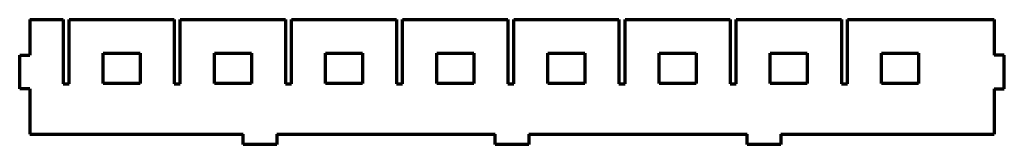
# Model space of a CAD drawing. Header units: millimetres. Extents: x 66 to 359, y 141 to 178.
import ezdxf

# ---------------------------------------------------------------- set-up
doc = ezdxf.new("R2010")
doc.units = ezdxf.units.MM
doc.layers.add('1', color=7, linetype='Continuous', true_color=0xffffff)

msp = doc.modelspace()

# ---------------------------------------------------------------- linework, layer by layer
at = {"layer": '1', "color": 154, "linetype": 'Continuous', "lineweight": 70}
for p, q in [((69.496382, 178.254759), (79.396382, 178.254759)), ((69.496382, 178.254759), (69.496382, 167.659759)), ((79.396382, 178.254759), (79.396382, 159.064759)), ((81.196382, 178.254759), (112.476382, 178.254759)), ((81.196382, 159.064759), (81.196382, 178.254759)), ((112.476382, 178.254759), (112.476382, 159.064759)), ((114.276382, 178.254759), (145.556382, 178.254759)), ((114.276382, 159.064759), (114.276382, 178.254759)), ((145.556382, 178.254759), (145.556382, 159.064759)), ((147.356382, 178.254759), (178.636382, 178.254759)), ((147.356382, 159.064759), (147.356382, 178.254759)), ((178.636382, 178.254759), (178.636382, 159.064759)), ((180.436382, 178.254759), (211.716382, 178.254759)), ((180.436382, 159.064759), (180.436382, 178.254759)), ((211.716382, 178.254759), (211.716382, 159.064759)), ((213.516382, 178.254759), (244.796382, 178.254759)), ((213.516382, 159.064759), (213.516382, 178.254759)), ((244.796382, 178.254759), (244.796382, 159.064759)), ((246.596382, 178.254759), (277.876382, 178.254759)), ((246.596382, 159.064759), (246.596382, 178.254759)), ((277.876382, 178.254759), (277.876382, 159.064759)), ((279.676382, 178.254759), (310.956382, 178.254759)), ((279.676382, 159.064759), (279.676382, 178.254759)), ((310.956382, 178.254759), (310.956382, 159.064759)), ((312.756382, 178.254759), (356.436382, 178.254759)), ((312.756382, 159.064759), (312.756382, 178.254759)), ((356.436382, 178.254759), (356.436382, 167.659759)), ((66.496382, 167.659759), (69.496382, 167.659759)), ((66.496382, 157.659759), (66.496382, 167.659759)), ((91.336382, 159.254759), (91.336382, 168.254759)), ((91.336382, 168.254759), (102.336382, 168.254759)), ((102.336382, 168.254759), (102.336382, 159.254759)), ((124.416382, 159.254759), (124.416382, 168.254759)), ((124.416382, 168.254759), (135.416382, 168.254759)), ((135.416382, 168.254759), (135.416382, 159.254759)), ((157.496382, 159.254759), (157.496382, 168.254759)), ((157.496382, 168.254759), (168.496382, 168.254759)), ((168.496382, 168.254759), (168.496382, 159.254759)), ((190.576382, 159.254759), (190.576382, 168.254759)), ((190.576382, 168.254759), (201.576382, 168.254759)), ((201.576382, 168.254759), (201.576382, 159.254759)), ((223.656382, 159.254759), (223.656382, 168.254759)), ((223.656382, 168.254759), (234.656382, 168.254759)), ((234.656382, 168.254759), (234.656382, 159.254759)), ((256.736382, 159.254759), (256.736382, 168.254759)), ((256.736382, 168.254759), (267.736382, 168.254759)), ((267.736382, 168.254759), (267.736382, 159.254759)), ((289.816382, 159.254759), (289.816382, 168.254759)), ((289.816382, 168.254759), (300.816382, 168.254759)), ((300.816382, 168.254759), (300.816382, 159.254759)), ((322.896382, 159.254759), (322.896382, 168.254759)), ((322.896382, 168.254759), (333.896382, 168.254759)), ((333.896382, 168.254759), (333.896382, 159.254759)), ((359.436382, 167.659759), (356.436382, 167.659759)), ((359.436382, 157.659759), (359.436382, 167.659759)), ((79.396382, 159.064759), (81.196382, 159.064759)), ((102.336382, 159.254759), (91.336382, 159.254759)), ((112.476382, 159.064759), (114.276382, 159.064759)), ((135.416382, 159.254759), (124.416382, 159.254759)), ((145.556382, 159.064759), (147.356382, 159.064759)), ((168.496382, 159.254759), (157.496382, 159.254759)), ((178.636382, 159.064759), (180.436382, 159.064759)), ((201.576382, 159.254759), (190.576382, 159.254759)), ((211.716382, 159.064759), (213.516382, 159.064759)), ((234.656382, 159.254759), (223.656382, 159.254759)), ((244.796382, 159.064759), (246.596382, 159.064759)), ((267.736382, 159.254759), (256.736382, 159.254759)), ((277.876382, 159.064759), (279.676382, 159.064759)), ((300.816382, 159.254759), (289.816382, 159.254759)), ((310.956382, 159.064759), (312.756382, 159.064759)), ((333.896382, 159.254759), (322.896382, 159.254759)), ((69.496382, 157.659759), (66.496382, 157.659759)), ((69.496382, 157.659759), (69.496382, 144.064759)), ((356.436382, 157.659759), (356.436382, 144.064759)), ((356.436382, 157.659759), (359.436382, 157.659759)), ((69.496382, 144.064759), (132.966382, 144.064759)), ((132.966382, 141.064759), (132.966382, 144.064759)), ((142.966382, 144.064759), (142.966382, 141.064759)), ((142.966382, 144.064759), (207.966382, 144.064759)), ((207.966382, 141.064759), (207.966382, 144.064759)), ((217.966382, 144.064759), (282.966382, 144.064759)), ((217.966382, 144.064759), (217.966382, 141.064759)), ((282.966382, 141.064759), (282.966382, 144.064759)), ((292.966382, 144.064759), (292.966382, 141.064759)), ((292.966382, 144.064759), (356.436382, 144.064759)), ((142.966382, 141.064759), (132.966382, 141.064759)), ((217.966382, 141.064759), (207.966382, 141.064759)), ((292.966382, 141.064759), (282.966382, 141.064759))]:
    msp.add_line(p, q, dxfattribs=at)

doc.saveas('drawing.dxf')
